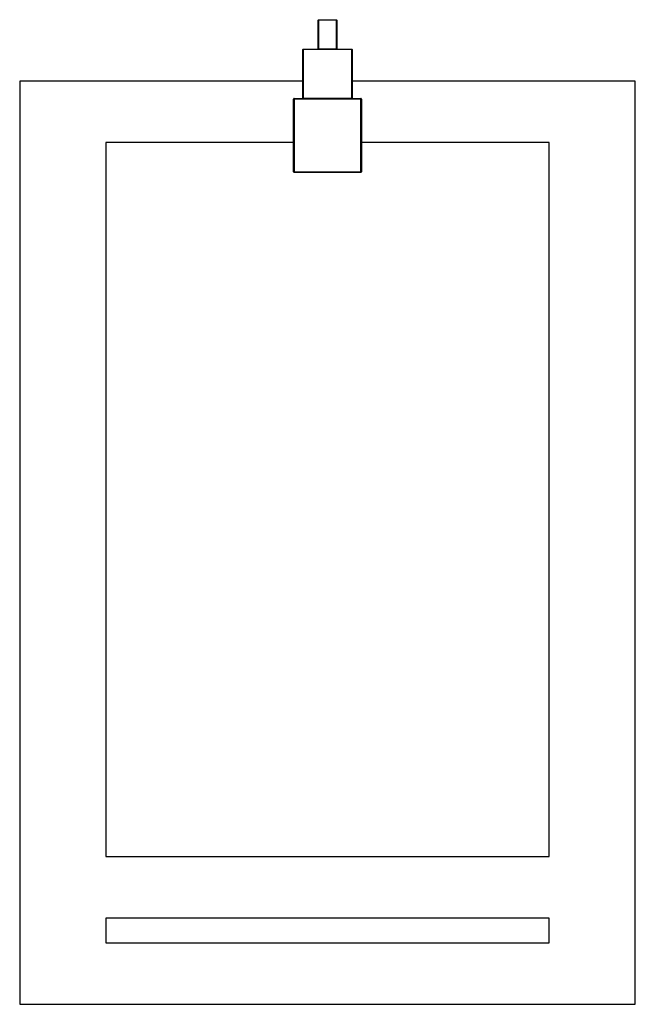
# Model space of a CAD drawing. Header units: millimetres. Extents: x 256.448 to 256.948, y 225.166 to 225.966.
import ezdxf

# ---------------------------------------------------------------- set-up
doc = ezdxf.new("R2010")
doc.units = ezdxf.units.MM
doc.layers.add('SANINDUSA', color=3, linetype='Continuous')

msp = doc.modelspace()

# ---------------------------------------------------------------- linework, layer by layer
at = {"layer": 'SANINDUSA'}
for p, q in [((256.69088, 225.94237), (256.69088, 225.96577)), ((256.69118, 225.96607), (256.70558, 225.96607)), ((256.69118, 225.96607), (256.69118, 225.94237)), ((256.70558, 225.94237), (256.70558, 225.96607)), ((256.70588, 225.96577), (256.70588, 225.94237)), ((256.69088, 225.94237), (256.69088, 225.95437)), ((256.70588, 225.95437), (256.70588, 225.94237)), ((256.67838, 225.90237), (256.67838, 225.94177)), ((256.67868, 225.94177), (256.67838, 225.94177)), ((256.67868, 225.94207), (256.71808, 225.94207)), ((256.67868, 225.94177), (256.67868, 225.94207)), ((256.67868, 225.94177), (256.67868, 225.90237)), ((256.71808, 225.94177), (256.67868, 225.94177)), ((256.69118, 225.94237), (256.69088, 225.94237)), ((256.69118, 225.94237), (256.70558, 225.94237)), ((256.69118, 225.94207), (256.69118, 225.94237)), ((256.70558, 225.94237), (256.70588, 225.94237)), ((256.70558, 225.94207), (256.70558, 225.94237)), ((256.71808, 225.94177), (256.71808, 225.94207)), ((256.71808, 225.90237), (256.71808, 225.94177)), ((256.71838, 225.94177), (256.71808, 225.94177)), ((256.71838, 225.94177), (256.71838, 225.90237)), ((256.44838, 225.91623), (256.44838, 225.16623)), ((256.67838, 225.91623), (256.44838, 225.91623)), ((256.94838, 225.91623), (256.71838, 225.91623)), ((256.94838, 225.16623), (256.94838, 225.91623)), ((256.67088, 225.84257), (256.67088, 225.90157)), ((256.67138, 225.90157), (256.67088, 225.90157)), ((256.67138, 225.90207), (256.72538, 225.90207)), ((256.67138, 225.90157), (256.67138, 225.90207)), ((256.67138, 225.90157), (256.67138, 225.84257)), ((256.72538, 225.90157), (256.67138, 225.90157)), ((256.67868, 225.90237), (256.67838, 225.90237)), ((256.67868, 225.90237), (256.71808, 225.90237)), ((256.67868, 225.90207), (256.67868, 225.90237)), ((256.71838, 225.90237), (256.71808, 225.90237)), ((256.71808, 225.90207), (256.71808, 225.90237)), ((256.72538, 225.90207), (256.72538, 225.90157)), ((256.72538, 225.84257), (256.72538, 225.90157)), ((256.72588, 225.90157), (256.72538, 225.90157)), ((256.72588, 225.90157), (256.72588, 225.84257)), ((256.51838, 225.86623), (256.51838, 225.28623)), ((256.67088, 225.86623), (256.51838, 225.86623)), ((256.87838, 225.86623), (256.72588, 225.86623)), ((256.87838, 225.28623), (256.87838, 225.86623)), ((256.67138, 225.84257), (256.67088, 225.84257)), ((256.67138, 225.84257), (256.72538, 225.84257)), ((256.67138, 225.84257), (256.67138, 225.84207)), ((256.72538, 225.84207), (256.67138, 225.84207)), ((256.72588, 225.84257), (256.72538, 225.84257)), ((256.72538, 225.84207), (256.72538, 225.84257)), ((256.51838, 225.28623), (256.87838, 225.28623)), ((256.87838, 225.23623), (256.51838, 225.23623)), ((256.51838, 225.23623), (256.51838, 225.21623)), ((256.87838, 225.21623), (256.87838, 225.23623)), ((256.51838, 225.21623), (256.87838, 225.21623)), ((256.44838, 225.16623), (256.94838, 225.16623))]:
    msp.add_line(p, q, dxfattribs=at)
for centre, radius, start, end in [((256.69118, 225.96577), 0.0003, 90, 180), ((256.70558, 225.96577), 0.0003, 0, 90), ((256.67868, 225.94177), 0.0003, 90, 180), ((256.69058, 225.94237), 0.0003, 270, 0), ((256.70618, 225.94237), 0.0003, 180, 270), ((256.71808, 225.94177), 0.0003, 0, 90), ((256.67138, 225.90157), 0.0005, 90, 180), ((256.67808, 225.90237), 0.0003, 270, 0), ((256.71868, 225.90237), 0.0003, 180, 270), ((256.72538, 225.90157), 0.0005, 0, 90), ((256.67138, 225.84257), 0.0005, 180, 270), ((256.72538, 225.84257), 0.0005, 270, 0)]:
    msp.add_arc(centre, radius, start, end, dxfattribs=at)

doc.saveas('drawing.dxf')
